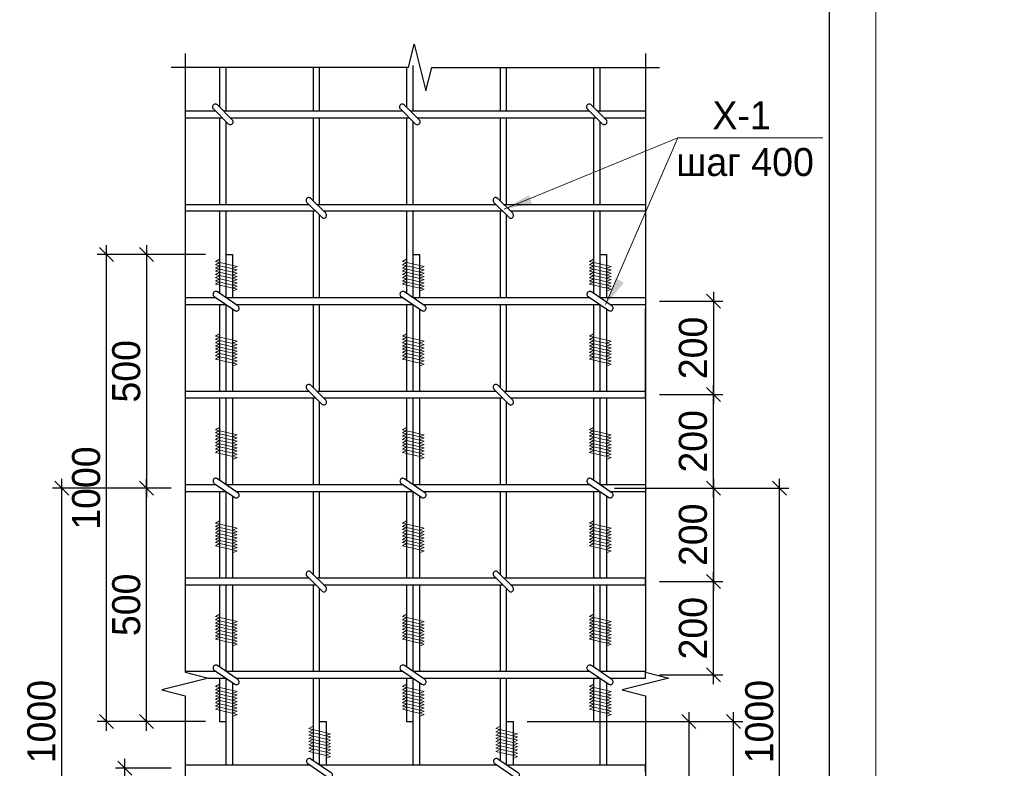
# Model space of a CAD drawing. Header units: millimetres. Extents: x -33345 to 4712671, y -3392 to 121473.
# Tile 54 of 256: x 434129 to 444661, y 67166 to 75180. Entities that reach past the tile are written whole.
import ezdxf

# ---------------------------------------------------------------- set-up
doc = ezdxf.new("R2010")
doc.units = ezdxf.units.MM
for name, color, linetype in [('1', 7, 'Continuous'), ('A _razmer rtt', 164, 'Continuous'), ('СПДС_РАЗМЕРЫ', 7, 'Continuous'), ('СПДС_СИМВОЛЫ', 7, 'Continuous')]:
    doc.layers.add(name, color=color, linetype=linetype)
doc.layers.add('Lina', color=7, linetype='Continuous', lineweight=20)
doc.layers.add('СПДС_w-выноски', color=1, linetype='Continuous', lineweight=0)
doc.styles.get("Standard").update_dxf_attribs({"font": 'arial.ttf'})
doc.styles.add('X-U-RW-01$0$StyleROMANS', font='GOTHIC.TTF')
doc.dimstyles.new('М100', dxfattribs={"dimscale": 100, "dimtxt": 3, "dimasz": 1.5, "dimexe": 1, "dimexo": 1.5, "dimgap": 0.6, "dimtad": 1, "dimdec": 0, "dimtxsty": 'Standard', "dimblk": 'OBLIQUE', "dimcen": 2.5, "dimdle": 1, "dimadec": 0, "dimazin": 0, "dimtfac": 1, "dimtdec": 0, "dimtmove": 0, "dimatfit": 3, "dimldrblk": 'OBLIQUE', "dimfxl": 1.25, "dimarcsym": 0})

# ---------------------------------------------------------------- blocks, each defined once
blk = doc.blocks.new('awe4tD')
at = {"layer": 'Lina', "ltscale": 10}
blk.add_lwpolyline([(-44239015, 22734378), (-44314815, 22734378), (-44314815, 22776378), (-44239015, 22776378)], close=True, dxfattribs=at)
at = {"layer": 'Lina', "lineweight": 30, "ltscale": 10}
blk.add_lwpolyline([(-44239515, 22734878), (-44312815, 22734878), (-44312815, 22775878), (-44239515, 22775878)], close=True, dxfattribs=at)
blk = doc.blocks.new('A$C2BF577D3')
at = {"layer": '1', "lineweight": 30, "ltscale": 10}
for points in [[(-559, 166), (-239, 486)], [(-474, 81), (-154, 401)]]:
    blk.add_lwpolyline(points, dxfattribs=at)
for centre, start, end in [((-197, 443), 314.7801, 135.2199), ((-517, 123), 134.7801, 315.2199)]:
    blk.add_arc(centre, 60, start, end, dxfattribs=at)
blk = doc.blocks.new('_Oblique')
at = {"color": 0, "linetype": 'ByBlock', "lineweight": -2}
blk.add_line((-0.5, -0.5), (0.5, 0.5), dxfattribs=at)
blk = doc.blocks.new('*D3108')
at = {"layer": 'Defpoints', "color": 0, "ltscale": 4, "transparency": 16777216}
for p in [(435059, 72666), (436267, 72666), (436267, 67666)]:
    blk.add_point(p, dxfattribs=at)
at = {"layer": 'СПДС_РАЗМЕРЫ', "color": 0, "lineweight": -2, "ltscale": 4, "transparency": 16777216}
for p, q in [((435059, 67566), (435059, 72766)), ((436117, 72666), (434959, 72666)), ((436117, 67666), (434959, 67666))]:
    blk.add_line(p, q, dxfattribs=at)
at = {"layer": 'СПДС_РАЗМЕРЫ', "color": 0, "lineweight": -2, "ltscale": 4, "transparency": 16777216, "xscale": 150, "yscale": 150, "zscale": 150}
for p, rotation in [((435059, 72666), 90), ((435059, 67666), 270)]:
    blk.add_blockref('_Oblique', p, dxfattribs=dict(at, rotation=rotation))
at = {"layer": 'СПДС_РАЗМЕРЫ', "color": 0, "ltscale": 4, "transparency": 16777216, "insert": (434841, 70166), "char_height": 300, "attachment_point": 5, "rotation": 90, "style": 'X-U-RW-01$0$StyleROMANS'}
blk.add_mtext('1000', dxfattribs=at)
blk = doc.blocks.new('*D3109')
at = {"layer": 'Defpoints', "color": 0, "ltscale": 4, "transparency": 16777216}
for p in [(434581, 70166), (435898, 70166), (435898, 65166)]:
    blk.add_point(p, dxfattribs=at)
at = {"layer": 'СПДС_РАЗМЕРЫ', "color": 0, "lineweight": -2, "ltscale": 4, "transparency": 16777216}
for p, q in [((434581, 65066), (434581, 70266)), ((435748, 70166), (434481, 70166)), ((435748, 65166), (434481, 65166))]:
    blk.add_line(p, q, dxfattribs=at)
at = {"layer": 'СПДС_РАЗМЕРЫ', "color": 0, "lineweight": -2, "ltscale": 4, "transparency": 16777216, "xscale": 150, "yscale": 150, "zscale": 150}
for p, rotation in [((434581, 70166), 90), ((434581, 65166), 270)]:
    blk.add_blockref('_Oblique', p, dxfattribs=dict(at, rotation=rotation))
at = {"layer": 'СПДС_РАЗМЕРЫ', "color": 0, "ltscale": 4, "transparency": 16777216, "insert": (434363, 67666), "char_height": 300, "attachment_point": 5, "rotation": 90, "style": 'X-U-RW-01$0$StyleROMANS'}
blk.add_mtext('1000', dxfattribs=at)
blk = doc.blocks.new('*D1808')
at = {"layer": 'Defpoints', "color": 0, "ltscale": 4, "transparency": 16777216}
for p in [(440822, 69166), (441549, 69166), (440822, 68166)]:
    blk.add_point(p, dxfattribs=at)
at = {"layer": 'СПДС_РАЗМЕРЫ', "color": 0, "lineweight": -2, "ltscale": 4, "transparency": 16777216}
for p, q in [((441549, 68066), (441549, 69266)), ((440972, 69166), (441649, 69166)), ((440972, 68166), (441649, 68166))]:
    blk.add_line(p, q, dxfattribs=at)
at = {"layer": 'СПДС_РАЗМЕРЫ', "color": 0, "lineweight": -2, "ltscale": 4, "transparency": 16777216, "xscale": 150, "yscale": 150, "zscale": 150}
for p, rotation in [((441549, 69166), 90), ((441549, 68166), 270)]:
    blk.add_blockref('_Oblique', p, dxfattribs=dict(at, rotation=rotation))
at = {"layer": 'СПДС_РАЗМЕРЫ', "color": 0, "ltscale": 4, "transparency": 16777216, "insert": (441332, 68666), "char_height": 300, "attachment_point": 5, "rotation": 90, "style": 'X-U-RW-01$0$StyleROMANS'}
blk.add_mtext('200', dxfattribs=at)
blk = doc.blocks.new('*D3112')
at = {"layer": 'Defpoints', "color": 0, "ltscale": 4, "transparency": 16777216}
for p in [(440822, 70166), (440822, 69166), (441549, 69166)]:
    blk.add_point(p, dxfattribs=at)
at = {"layer": 'СПДС_РАЗМЕРЫ', "color": 0, "lineweight": -2, "ltscale": 4, "transparency": 16777216}
for p, q in [((441549, 70266), (441549, 69066)), ((440972, 70166), (441649, 70166)), ((440972, 69166), (441649, 69166))]:
    blk.add_line(p, q, dxfattribs=at)
at = {"layer": 'СПДС_РАЗМЕРЫ', "color": 0, "lineweight": -2, "ltscale": 4, "transparency": 16777216, "xscale": 150, "yscale": 150, "zscale": 150}
for p, rotation in [((441549, 70166), 90), ((441549, 69166), 270)]:
    blk.add_blockref('_Oblique', p, dxfattribs=dict(at, rotation=rotation))
at = {"layer": 'СПДС_РАЗМЕРЫ', "color": 0, "ltscale": 4, "transparency": 16777216, "insert": (441332, 69666), "char_height": 300, "attachment_point": 5, "rotation": 90, "style": 'X-U-RW-01$0$StyleROMANS'}
blk.add_mtext('200', dxfattribs=at)
blk = doc.blocks.new('A$C33CA7231')
at = {"layer": '1', "lineweight": 30, "ltscale": 10}
for points in [[(64, 777), (-236, 337)], [(-137, 269), (163, 709)]]:
    blk.add_lwpolyline(points, dxfattribs=at)
for centre, start, end in [((114, 743), 325.7131, 145.7331), ((-186, 303), 145.5984, 325.8278)]:
    blk.add_arc(centre, 60, start, end, dxfattribs=at)
blk = doc.blocks.new('*D1809')
at = {"layer": 'Defpoints', "color": 0, "ltscale": 4, "transparency": 16777216}
for p in [(435487, 70166), (435898, 70166), (436267, 67666)]:
    blk.add_point(p, dxfattribs=at)
at = {"layer": 'СПДС_РАЗМЕРЫ', "color": 0, "lineweight": -2, "ltscale": 4, "transparency": 16777216}
for p, q in [((435487, 67566), (435487, 70266)), ((435748, 70166), (435387, 70166)), ((436117, 67666), (435387, 67666))]:
    blk.add_line(p, q, dxfattribs=at)
at = {"layer": 'СПДС_РАЗМЕРЫ', "color": 0, "lineweight": -2, "ltscale": 4, "transparency": 16777216, "xscale": 150, "yscale": 150, "zscale": 150}
for p, rotation in [((435487, 70166), 90), ((435487, 67666), 270)]:
    blk.add_blockref('_Oblique', p, dxfattribs=dict(at, rotation=rotation))
at = {"layer": 'СПДС_РАЗМЕРЫ', "color": 0, "ltscale": 4, "transparency": 16777216, "insert": (435270, 68916), "char_height": 300, "attachment_point": 5, "rotation": 90, "style": 'X-U-RW-01$0$StyleROMANS'}
blk.add_mtext('500', dxfattribs=at)
blk = doc.blocks.new('*D1810')
at = {"layer": 'Defpoints', "color": 0, "ltscale": 4, "transparency": 16777216}
for p in [(436267, 72666), (435487, 70166), (435898, 70166)]:
    blk.add_point(p, dxfattribs=at)
at = {"layer": 'СПДС_РАЗМЕРЫ', "color": 0, "lineweight": -2, "ltscale": 4, "transparency": 16777216}
for p, q in [((435487, 72766), (435487, 70066)), ((436117, 72666), (435387, 72666)), ((435748, 70166), (435387, 70166))]:
    blk.add_line(p, q, dxfattribs=at)
at = {"layer": 'СПДС_РАЗМЕРЫ', "color": 0, "lineweight": -2, "ltscale": 4, "transparency": 16777216, "xscale": 150, "yscale": 150, "zscale": 150}
for p, rotation in [((435487, 72666), 90), ((435487, 70166), 270)]:
    blk.add_blockref('_Oblique', p, dxfattribs=dict(at, rotation=rotation))
at = {"layer": 'СПДС_РАЗМЕРЫ', "color": 0, "ltscale": 4, "transparency": 16777216, "insert": (435270, 71416), "char_height": 300, "attachment_point": 5, "rotation": 90, "style": 'X-U-RW-01$0$StyleROMANS'}
blk.add_mtext('500', dxfattribs=at)
blk = doc.blocks.new('*D3116')
at = {"layer": 'Defpoints', "color": 0, "ltscale": 4, "transparency": 16777216}
for p in [(435252, 67166), (435898, 67166), (435898, 66166)]:
    blk.add_point(p, dxfattribs=at)
at = {"layer": 'СПДС_РАЗМЕРЫ', "color": 0, "lineweight": -2, "ltscale": 4, "transparency": 16777216}
for p, q in [((435252, 66066), (435252, 67266)), ((435748, 67166), (435152, 67166)), ((435748, 66166), (435152, 66166))]:
    blk.add_line(p, q, dxfattribs=at)
at = {"layer": 'СПДС_РАЗМЕРЫ', "color": 0, "lineweight": -2, "ltscale": 4, "transparency": 16777216, "xscale": 150, "yscale": 150, "zscale": 150}
for p, rotation in [((435252, 67166), 90), ((435252, 66166), 270)]:
    blk.add_blockref('_Oblique', p, dxfattribs=dict(at, rotation=rotation))
at = {"layer": 'СПДС_РАЗМЕРЫ', "color": 0, "ltscale": 4, "transparency": 16777216, "insert": (435035, 66666), "char_height": 300, "attachment_point": 5, "rotation": 90, "style": 'X-U-RW-01$0$StyleROMANS'}
blk.add_mtext('200', dxfattribs=at)
blk = doc.blocks.new('*D1811')
at = {"layer": 'Defpoints', "color": 0, "ltscale": 4, "transparency": 16777216}
for p in [(439407, 67666), (440822, 65166), (441286, 65166)]:
    blk.add_point(p, dxfattribs=at)
at = {"layer": 'СПДС_РАЗМЕРЫ', "color": 0, "lineweight": -2, "ltscale": 4, "transparency": 16777216}
for p, q in [((441286, 67766), (441286, 65066)), ((439557, 67666), (441386, 67666)), ((440972, 65166), (441386, 65166))]:
    blk.add_line(p, q, dxfattribs=at)
at = {"layer": 'СПДС_РАЗМЕРЫ', "color": 0, "lineweight": -2, "ltscale": 4, "transparency": 16777216, "xscale": 150, "yscale": 150, "zscale": 150}
for p, rotation in [((441286, 67666), 90), ((441286, 65166), 270)]:
    blk.add_blockref('_Oblique', p, dxfattribs=dict(at, rotation=rotation))
at = {"layer": 'СПДС_РАЗМЕРЫ', "color": 0, "ltscale": 4, "transparency": 16777216, "insert": (441068, 66416), "char_height": 300, "attachment_point": 5, "rotation": 90, "style": 'X-U-RW-01$0$StyleROMANS'}
blk.add_mtext('500', dxfattribs=at)
blk = doc.blocks.new('*D1813')
at = {"layer": 'Defpoints', "color": 0, "ltscale": 4, "transparency": 16777216}
for p in [(439407, 67666), (441763, 67666), (439337, 62666)]:
    blk.add_point(p, dxfattribs=at)
at = {"layer": 'СПДС_РАЗМЕРЫ', "color": 0, "lineweight": -2, "ltscale": 4, "transparency": 16777216}
for p, q in [((441763, 62566), (441763, 67766)), ((439557, 67666), (441863, 67666)), ((439487, 62666), (441863, 62666))]:
    blk.add_line(p, q, dxfattribs=at)
at = {"layer": 'СПДС_РАЗМЕРЫ', "color": 0, "lineweight": -2, "ltscale": 4, "transparency": 16777216, "xscale": 150, "yscale": 150, "zscale": 150}
for p, rotation in [((441763, 67666), 90), ((441763, 62666), 270)]:
    blk.add_blockref('_Oblique', p, dxfattribs=dict(at, rotation=rotation))
at = {"layer": 'СПДС_РАЗМЕРЫ', "color": 0, "ltscale": 4, "transparency": 16777216, "insert": (441545, 65166), "char_height": 300, "attachment_point": 5, "rotation": 90, "style": 'X-U-RW-01$0$StyleROMANS'}
blk.add_mtext('1000', dxfattribs=at)
blk = doc.blocks.new('*D1814')
at = {"layer": 'Defpoints', "color": 0, "ltscale": 4, "transparency": 16777216}
for p in [(440342, 70166), (442258, 70166), (440822, 65166)]:
    blk.add_point(p, dxfattribs=at)
at = {"layer": 'СПДС_РАЗМЕРЫ', "color": 0, "lineweight": -2, "ltscale": 4, "transparency": 16777216}
for p, q in [((442258, 65066), (442258, 70266)), ((440492, 70166), (442358, 70166)), ((440972, 65166), (442358, 65166))]:
    blk.add_line(p, q, dxfattribs=at)
at = {"layer": 'СПДС_РАЗМЕРЫ', "color": 0, "lineweight": -2, "ltscale": 4, "transparency": 16777216, "xscale": 150, "yscale": 150, "zscale": 150}
for p, rotation in [((442258, 70166), 90), ((442258, 65166), 270)]:
    blk.add_blockref('_Oblique', p, dxfattribs=dict(at, rotation=rotation))
at = {"layer": 'СПДС_РАЗМЕРЫ', "color": 0, "ltscale": 4, "transparency": 16777216, "insert": (442041, 67666), "char_height": 300, "attachment_point": 5, "rotation": 90, "style": 'X-U-RW-01$0$StyleROMANS'}
blk.add_mtext('1000', dxfattribs=at)
blk = doc.blocks.new('*D3117')
at = {"layer": 'Defpoints', "color": 0, "ltscale": 4, "transparency": 16777216}
for p in [(440822, 71166), (441549, 71166), (440822, 70166)]:
    blk.add_point(p, dxfattribs=at)
at = {"layer": 'СПДС_РАЗМЕРЫ', "color": 0, "lineweight": -2, "ltscale": 4, "transparency": 16777216}
for p, q in [((441549, 70066), (441549, 71266)), ((440972, 71166), (441649, 71166)), ((440972, 70166), (441649, 70166))]:
    blk.add_line(p, q, dxfattribs=at)
at = {"layer": 'СПДС_РАЗМЕРЫ', "color": 0, "lineweight": -2, "ltscale": 4, "transparency": 16777216, "xscale": 150, "yscale": 150, "zscale": 150}
for p, rotation in [((441549, 71166), 90), ((441549, 70166), 270)]:
    blk.add_blockref('_Oblique', p, dxfattribs=dict(at, rotation=rotation))
at = {"layer": 'СПДС_РАЗМЕРЫ', "color": 0, "ltscale": 4, "transparency": 16777216, "insert": (441332, 70666), "char_height": 300, "attachment_point": 5, "rotation": 90, "style": 'X-U-RW-01$0$StyleROMANS'}
blk.add_mtext('200', dxfattribs=at)
blk = doc.blocks.new('*D3119')
at = {"layer": 'Defpoints', "color": 0, "ltscale": 4, "transparency": 16777216}
for p in [(440822, 72166), (440822, 71166), (441549, 71166)]:
    blk.add_point(p, dxfattribs=at)
at = {"layer": 'СПДС_РАЗМЕРЫ', "color": 0, "lineweight": -2, "ltscale": 4, "transparency": 16777216}
for p, q in [((441549, 72266), (441549, 71066)), ((440972, 72166), (441649, 72166)), ((440972, 71166), (441649, 71166))]:
    blk.add_line(p, q, dxfattribs=at)
at = {"layer": 'СПДС_РАЗМЕРЫ', "color": 0, "lineweight": -2, "ltscale": 4, "transparency": 16777216, "xscale": 150, "yscale": 150, "zscale": 150}
for p, rotation in [((441549, 72166), 90), ((441549, 71166), 270)]:
    blk.add_blockref('_Oblique', p, dxfattribs=dict(at, rotation=rotation))
at = {"layer": 'СПДС_РАЗМЕРЫ', "color": 0, "ltscale": 4, "transparency": 16777216, "insert": (441332, 71666), "char_height": 300, "attachment_point": 5, "rotation": 90, "style": 'X-U-RW-01$0$StyleROMANS'}
blk.add_mtext('200', dxfattribs=at)

msp = doc.modelspace()

# ---------------------------------------------------------------- linework, layer by layer
at = {"color": 0, "ltscale": 4}
for p, q in [((440822.483, 71130.945), (440822.483, 72085.329)), ((440822.483, 69130.945), (440822.483, 69200.945)), ((440822.483, 68130.945), (440822.483, 68200.945)), ((440822.483, 67130.945), (440822.483, 67200.945))]:
    msp.add_line(p, q, dxfattribs=at)
at = {"layer": '1', "color": 0, "lineweight": 30, "ltscale": 10}
for p, q in [((436336.911, 72202.255), (436336.911, 73130.945)), ((438336.911, 72202.255), (438336.911, 73130.945)), ((440336.911, 72202.255), (440336.911, 73130.945)), ((437336.911, 67202.255), (437336.911, 68130.945)), ((439336.911, 67202.255), (439336.911, 68130.945))]:
    msp.add_line(p, q, dxfattribs=at)
for points in [[(438336.911, 74200.945), (438336.911, 74688.728)], [(436266.911, 74668.502), (436266.911, 74243.371)], [(436336.911, 74200.945), (436336.911, 74668.502)], [(437266.911, 74668.502), (437266.911, 74200.945)], [(437336.911, 74200.945), (437336.911, 74668.502)], [(438266.911, 74668.502), (438266.911, 74243.371)], [(439266.911, 74668.502), (439266.911, 74200.945)], [(439336.911, 74200.945), (439336.911, 74668.502)], [(440266.911, 74668.502), (440266.911, 74243.371)], [(440336.911, 74200.945), (440336.911, 74668.502)], [(436224.485, 74200.945), (435897.844, 74200.945)], [(438224.485, 74200.945), (436309.337, 74200.945)], [(440224.485, 74200.945), (438309.337, 74200.945)], [(440822.483, 74200.945), (440309.337, 74200.945)], [(435897.844, 74130.945), (436294.485, 74130.945)], [(436266.911, 74130.945), (436266.911, 73200.945)], [(436336.911, 73200.945), (436336.911, 74088.519)], [(436379.337, 74130.945), (438294.485, 74130.945)], [(437266.911, 74130.945), (437266.911, 73243.371)], [(437336.911, 73200.945), (437336.911, 74130.945)], [(438266.911, 74130.945), (438266.911, 73200.945)], [(438336.911, 73200.945), (438336.911, 74088.519)], [(438379.337, 74130.945), (440294.485, 74130.945)], [(439266.911, 74130.945), (439266.911, 73243.371)], [(439336.911, 73200.945), (439336.911, 74130.945)], [(440266.911, 74130.945), (440266.911, 73200.945)], [(440336.911, 73200.945), (440336.911, 74088.519)], [(440379.337, 74130.945), (440822.483, 74130.945)], [(435897.844, 73200.945), (437224.485, 73200.945)], [(437309.337, 73200.945), (439224.485, 73200.945)], [(439309.337, 73200.945), (440822.483, 73200.945)], [(437294.485, 73130.945), (435897.844, 73130.945)], [(436266.911, 73130.945), (436266.911, 72249.982)], [(437266.911, 73130.945), (437266.911, 72200.945)], [(439294.485, 73130.945), (437379.337, 73130.945)], [(438266.911, 73130.945), (438266.911, 72249.982)], [(439266.911, 73130.945), (439266.911, 72200.945)], [(440822.483, 73130.945), (439379.337, 73130.945)], [(440266.911, 73130.945), (440266.911, 72249.982)], [(437336.911, 72200.945), (437336.911, 73088.519)], [(439336.911, 72200.945), (439336.911, 73088.519)], [(436336.911, 72665.945), (436406.911, 72665.945), (436406.911, 72200.945)], [(438336.911, 72665.945), (438406.911, 72665.945), (438406.911, 72200.945)], [(440336.911, 72665.945), (440406.911, 72665.945), (440406.911, 72200.945)], [(436232.323, 72200.945), (435897.844, 72200.945)], [(438232.323, 72200.945), (436338.831, 72200.945)], [(440232.323, 72200.945), (438338.831, 72200.945)], [(440822.483, 72200.945), (440338.831, 72200.945)], [(435897.844, 72130.945), (436334.99, 72130.945)], [(436266.911, 72130.945), (436266.911, 71200.945)], [(436336.911, 71200.945), (436336.911, 72129.636)], [(436406.911, 72081.908), (436406.911, 71200.945)], [(436441.498, 72130.945), (438334.99, 72130.945)], [(437266.911, 72130.945), (437266.911, 71243.371)], [(437336.911, 71200.945), (437336.911, 72130.945)], [(438266.911, 72130.945), (438266.911, 71200.945)], [(438336.911, 71200.945), (438336.911, 72129.636)], [(438406.911, 72081.908), (438406.911, 71200.945)], [(438441.498, 72130.945), (440334.99, 72130.945)], [(439266.911, 72130.945), (439266.911, 71243.371)], [(439336.911, 71200.945), (439336.911, 72130.945)], [(440266.911, 72130.945), (440266.911, 71200.945)], [(440336.911, 71200.945), (440336.911, 72129.636)], [(440406.911, 72081.908), (440406.911, 71200.945)], [(440441.498, 72130.945), (440822.483, 72130.945)], [(437224.485, 71200.945), (435897.844, 71200.945)], [(439224.485, 71200.945), (437309.337, 71200.945)], [(440822.483, 71200.945), (439309.337, 71200.945)], [(435897.844, 71130.945), (437294.485, 71130.945)], [(436266.911, 71130.945), (436266.911, 70249.982)], [(436336.911, 70202.255), (436336.911, 71130.945)], [(436406.911, 71130.945), (436406.911, 70200.945)], [(437266.911, 71130.945), (437266.911, 70200.945)], [(437379.337, 71130.945), (439294.485, 71130.945)], [(438266.911, 71130.945), (438266.911, 70249.982)], [(438336.911, 70202.255), (438336.911, 71130.945)], [(438406.911, 71130.945), (438406.911, 70200.945)], [(439266.911, 71130.945), (439266.911, 70200.945)], [(439379.337, 71130.945), (440822.483, 71130.945)], [(440266.911, 71130.945), (440266.911, 70249.982)], [(440336.911, 70202.255), (440336.911, 71130.945)], [(440406.911, 71130.945), (440406.911, 70200.945)], [(437336.911, 70200.945), (437336.911, 71088.519)], [(439336.911, 70200.945), (439336.911, 71088.519)], [(436232.323, 70200.945), (435897.844, 70200.945)], [(438232.323, 70200.945), (436338.831, 70200.945)], [(440232.323, 70200.945), (438338.831, 70200.945)], [(440822.483, 70200.945), (440338.831, 70200.945)], [(435897.844, 70130.945), (436334.99, 70130.945)], [(436266.911, 70130.945), (436266.911, 69200.945)], [(436336.911, 69200.945), (436336.911, 70129.636)], [(436406.911, 70081.908), (436406.911, 69200.945)], [(436441.498, 70130.945), (438334.99, 70130.945)], [(437266.911, 70130.945), (437266.911, 69243.371)], [(437336.911, 69200.945), (437336.911, 70130.945)], [(438266.911, 70130.945), (438266.911, 69200.945)], [(438336.911, 69200.945), (438336.911, 70129.636)], [(438406.911, 70081.908), (438406.911, 69200.945)], [(438441.498, 70130.945), (440334.99, 70130.945)], [(439266.911, 70130.945), (439266.911, 69243.371)], [(439336.911, 69200.945), (439336.911, 70130.945)], [(440266.911, 70130.945), (440266.911, 69200.945)], [(440336.911, 69200.945), (440336.911, 70129.636)], [(440406.911, 70081.908), (440406.911, 69200.945)], [(440441.498, 70130.945), (440822.483, 70130.945)], [(437224.485, 69200.945), (435897.844, 69200.945)], [(439224.485, 69200.945), (437309.337, 69200.945)], [(440822.483, 69200.945), (439309.337, 69200.945)], [(435897.844, 69130.945), (437294.485, 69130.945)], [(436266.911, 69130.945), (436266.911, 68249.982)], [(436336.911, 68202.255), (436336.911, 69130.945)], [(436406.911, 69130.945), (436406.911, 68200.945)], [(437266.911, 69130.945), (437266.911, 68200.945)], [(437379.337, 69130.945), (439294.485, 69130.945)], [(438266.911, 69130.945), (438266.911, 68249.982)], [(438336.911, 68202.255), (438336.911, 69130.945)], [(438406.911, 69130.945), (438406.911, 68200.945)], [(439266.911, 69130.945), (439266.911, 68200.945)], [(439379.337, 69130.945), (440822.483, 69130.945)], [(440266.911, 69130.945), (440266.911, 68249.982)], [(440336.911, 68202.255), (440336.911, 69130.945)], [(440406.911, 69130.945), (440406.911, 68200.945)], [(437336.911, 68200.945), (437336.911, 69088.519)], [(439336.911, 68200.945), (439336.911, 69088.519)], [(436232.323, 68200.945), (435897.844, 68200.945)], [(438232.323, 68200.945), (436338.831, 68200.945)], [(440232.323, 68200.945), (438338.831, 68200.945)], [(440822.483, 68200.945), (440338.831, 68200.945)], [(436146.813, 68130.945), (436334.99, 68130.945)], [(436266.911, 68130.945), (436266.911, 67665.945), (436336.911, 67665.945)], [(436336.911, 67200.945), (436336.911, 68129.636)], [(436406.911, 68081.908), (436406.911, 67200.945)], [(436441.498, 68130.945), (438334.99, 68130.945)], [(437266.911, 68130.945), (437266.911, 67249.982)], [(438266.911, 68130.945), (438266.911, 67665.945), (438336.911, 67665.945)], [(438336.911, 67200.945), (438336.911, 68129.636)], [(438406.911, 68081.908), (438406.911, 67200.945)], [(438441.498, 68130.945), (440334.99, 68130.945)], [(439266.911, 68130.945), (439266.911, 67249.982)], [(440266.911, 68130.945), (440266.911, 67665.945), (440336.911, 67665.945)], [(440336.911, 67200.945), (440336.911, 68129.636)], [(440406.911, 68081.908), (440406.911, 67200.945)], [(440441.498, 68130.945), (440822.483, 68130.945)], [(437336.911, 67665.945), (437406.911, 67665.945), (437406.911, 67200.945)], [(439336.911, 67665.945), (439406.911, 67665.945), (439406.911, 67200.945)], [(437232.323, 67200.945), (435897.844, 67200.945)], [(439232.323, 67200.945), (437338.831, 67200.945)], [(440822.483, 67200.945), (439338.831, 67200.945)]]:
    msp.add_lwpolyline(points, dxfattribs=at)
at = {"layer": '1', "color": 0, "lineweight": 15, "ltscale": 10}
for points in [[(436266.911, 72615.596), (436223.5, 72590.999), (436454.551, 72536.887), (436406.911, 72515.57)], [(436266.911, 72580.833), (436223.5, 72556.236), (436454.551, 72502.123), (436406.911, 72480.806)], [(438266.911, 72615.596), (438223.5, 72590.999), (438454.551, 72536.887), (438406.911, 72515.57)], [(438266.911, 72580.833), (438223.5, 72556.236), (438454.551, 72502.123), (438406.911, 72480.806)], [(440266.911, 72615.596), (440223.5, 72590.999), (440454.551, 72536.887), (440406.911, 72515.57)], [(440266.911, 72580.833), (440223.5, 72556.236), (440454.551, 72502.123), (440406.911, 72480.806)], [(436266.911, 72546.069), (436223.5, 72521.473), (436454.551, 72467.36), (436406.911, 72446.043)], [(436266.911, 72511.306), (436223.5, 72486.709), (436454.551, 72432.597), (436406.911, 72411.279)], [(436266.911, 72476.542), (436223.5, 72451.946), (436454.551, 72397.833), (436406.911, 72376.516)], [(438266.911, 72546.069), (438223.5, 72521.473), (438454.551, 72467.36), (438406.911, 72446.043)], [(438266.911, 72511.306), (438223.5, 72486.709), (438454.551, 72432.597), (438406.911, 72411.279)], [(438266.911, 72476.542), (438223.5, 72451.946), (438454.551, 72397.833), (438406.911, 72376.516)], [(440266.911, 72546.069), (440223.5, 72521.473), (440454.551, 72467.36), (440406.911, 72446.043)], [(440266.911, 72511.306), (440223.5, 72486.709), (440454.551, 72432.597), (440406.911, 72411.279)], [(440266.911, 72476.542), (440223.5, 72451.946), (440454.551, 72397.833), (440406.911, 72376.516)], [(436266.911, 72441.779), (436223.5, 72417.182), (436454.551, 72363.07), (436406.911, 72341.753)], [(436266.911, 72407.016), (436223.5, 72382.419), (436454.551, 72328.306), (436406.911, 72306.989)], [(436266.911, 72372.252), (436223.5, 72347.656), (436454.551, 72293.543), (436406.911, 72272.226)], [(438266.911, 72441.779), (438223.5, 72417.182), (438454.551, 72363.07), (438406.911, 72341.753)], [(438266.911, 72407.016), (438223.5, 72382.419), (438454.551, 72328.306), (438406.911, 72306.989)], [(438266.911, 72372.252), (438223.5, 72347.656), (438454.551, 72293.543), (438406.911, 72272.226)], [(440266.911, 72441.779), (440223.5, 72417.182), (440454.551, 72363.07), (440406.911, 72341.753)], [(440266.911, 72407.016), (440223.5, 72382.419), (440454.551, 72328.306), (440406.911, 72306.989)], [(440266.911, 72372.252), (440223.5, 72347.656), (440454.551, 72293.543), (440406.911, 72272.226)], [(436266.911, 71815.596), (436223.5, 71790.999), (436454.551, 71736.887), (436406.911, 71715.57)], [(436266.911, 71780.833), (436223.5, 71756.236), (436454.551, 71702.123), (436406.911, 71680.806)], [(436266.911, 71746.069), (436223.5, 71721.473), (436454.551, 71667.36), (436406.911, 71646.043)], [(438266.911, 71815.596), (438223.5, 71790.999), (438454.551, 71736.887), (438406.911, 71715.57)], [(438266.911, 71780.833), (438223.5, 71756.236), (438454.551, 71702.123), (438406.911, 71680.806)], [(438266.911, 71746.069), (438223.5, 71721.473), (438454.551, 71667.36), (438406.911, 71646.043)], [(440266.911, 71815.596), (440223.5, 71790.999), (440454.551, 71736.887), (440406.911, 71715.57)], [(440266.911, 71780.833), (440223.5, 71756.236), (440454.551, 71702.123), (440406.911, 71680.806)], [(440266.911, 71746.069), (440223.5, 71721.473), (440454.551, 71667.36), (440406.911, 71646.043)], [(436266.911, 71711.306), (436223.5, 71686.709), (436454.551, 71632.597), (436406.911, 71611.279)], [(436266.911, 71676.542), (436223.5, 71651.946), (436454.551, 71597.833), (436406.911, 71576.516)], [(436266.911, 71641.779), (436223.5, 71617.182), (436454.551, 71563.07), (436406.911, 71541.753)], [(438266.911, 71711.306), (438223.5, 71686.709), (438454.551, 71632.597), (438406.911, 71611.279)], [(438266.911, 71676.542), (438223.5, 71651.946), (438454.551, 71597.833), (438406.911, 71576.516)], [(438266.911, 71641.779), (438223.5, 71617.182), (438454.551, 71563.07), (438406.911, 71541.753)], [(440266.911, 71711.306), (440223.5, 71686.709), (440454.551, 71632.597), (440406.911, 71611.279)], [(440266.911, 71676.542), (440223.5, 71651.946), (440454.551, 71597.833), (440406.911, 71576.516)], [(440266.911, 71641.779), (440223.5, 71617.182), (440454.551, 71563.07), (440406.911, 71541.753)], [(436266.911, 71607.016), (436223.5, 71582.419), (436454.551, 71528.306), (436406.911, 71506.989)], [(436266.911, 71572.252), (436223.5, 71547.656), (436454.551, 71493.543), (436406.911, 71472.226)], [(438266.911, 71607.016), (438223.5, 71582.419), (438454.551, 71528.306), (438406.911, 71506.989)], [(438266.911, 71572.252), (438223.5, 71547.656), (438454.551, 71493.543), (438406.911, 71472.226)], [(440266.911, 71607.016), (440223.5, 71582.419), (440454.551, 71528.306), (440406.911, 71506.989)], [(440266.911, 71572.252), (440223.5, 71547.656), (440454.551, 71493.543), (440406.911, 71472.226)], [(436266.911, 70815.596), (436223.5, 70790.999), (436454.551, 70736.887), (436406.911, 70715.57)], [(436266.911, 70780.833), (436223.5, 70756.236), (436454.551, 70702.123), (436406.911, 70680.806)], [(438266.911, 70815.596), (438223.5, 70790.999), (438454.551, 70736.887), (438406.911, 70715.57)], [(438266.911, 70780.833), (438223.5, 70756.236), (438454.551, 70702.123), (438406.911, 70680.806)], [(440266.911, 70815.596), (440223.5, 70790.999), (440454.551, 70736.887), (440406.911, 70715.57)], [(440266.911, 70780.833), (440223.5, 70756.236), (440454.551, 70702.123), (440406.911, 70680.806)], [(436266.911, 70746.069), (436223.5, 70721.473), (436454.551, 70667.36), (436406.911, 70646.043)], [(436266.911, 70711.306), (436223.5, 70686.709), (436454.551, 70632.597), (436406.911, 70611.279)], [(436266.911, 70676.542), (436223.5, 70651.946), (436454.551, 70597.833), (436406.911, 70576.516)], [(438266.911, 70746.069), (438223.5, 70721.473), (438454.551, 70667.36), (438406.911, 70646.043)], [(438266.911, 70711.306), (438223.5, 70686.709), (438454.551, 70632.597), (438406.911, 70611.279)], [(438266.911, 70676.542), (438223.5, 70651.946), (438454.551, 70597.833), (438406.911, 70576.516)], [(440266.911, 70746.069), (440223.5, 70721.473), (440454.551, 70667.36), (440406.911, 70646.043)], [(440266.911, 70711.306), (440223.5, 70686.709), (440454.551, 70632.597), (440406.911, 70611.279)], [(440266.911, 70676.542), (440223.5, 70651.946), (440454.551, 70597.833), (440406.911, 70576.516)], [(436266.911, 70641.779), (436223.5, 70617.182), (436454.551, 70563.07), (436406.911, 70541.753)], [(436266.911, 70607.016), (436223.5, 70582.419), (436454.551, 70528.306), (436406.911, 70506.989)], [(436266.911, 70572.252), (436223.5, 70547.656), (436454.551, 70493.543), (436406.911, 70472.226)], [(438266.911, 70641.779), (438223.5, 70617.182), (438454.551, 70563.07), (438406.911, 70541.753)], [(438266.911, 70607.016), (438223.5, 70582.419), (438454.551, 70528.306), (438406.911, 70506.989)], [(438266.911, 70572.252), (438223.5, 70547.656), (438454.551, 70493.543), (438406.911, 70472.226)], [(440266.911, 70641.779), (440223.5, 70617.182), (440454.551, 70563.07), (440406.911, 70541.753)], [(440266.911, 70607.016), (440223.5, 70582.419), (440454.551, 70528.306), (440406.911, 70506.989)], [(440266.911, 70572.252), (440223.5, 70547.656), (440454.551, 70493.543), (440406.911, 70472.226)], [(436266.911, 69815.596), (436223.5, 69790.999), (436454.551, 69736.887), (436406.911, 69715.57)], [(436266.911, 69780.833), (436223.5, 69756.236), (436454.551, 69702.123), (436406.911, 69680.806)], [(436266.911, 69746.069), (436223.5, 69721.473), (436454.551, 69667.36), (436406.911, 69646.043)], [(438266.911, 69815.596), (438223.5, 69790.999), (438454.551, 69736.887), (438406.911, 69715.57)], [(438266.911, 69780.833), (438223.5, 69756.236), (438454.551, 69702.123), (438406.911, 69680.806)], [(438266.911, 69746.069), (438223.5, 69721.473), (438454.551, 69667.36), (438406.911, 69646.043)], [(440266.911, 69815.596), (440223.5, 69790.999), (440454.551, 69736.887), (440406.911, 69715.57)], [(440266.911, 69780.833), (440223.5, 69756.236), (440454.551, 69702.123), (440406.911, 69680.806)], [(440266.911, 69746.069), (440223.5, 69721.473), (440454.551, 69667.36), (440406.911, 69646.043)], [(436266.911, 69711.306), (436223.5, 69686.709), (436454.551, 69632.597), (436406.911, 69611.279)], [(436266.911, 69676.542), (436223.5, 69651.946), (436454.551, 69597.833), (436406.911, 69576.516)], [(436266.911, 69641.779), (436223.5, 69617.182), (436454.551, 69563.07), (436406.911, 69541.753)], [(438266.911, 69711.306), (438223.5, 69686.709), (438454.551, 69632.597), (438406.911, 69611.279)], [(438266.911, 69676.542), (438223.5, 69651.946), (438454.551, 69597.833), (438406.911, 69576.516)], [(438266.911, 69641.779), (438223.5, 69617.182), (438454.551, 69563.07), (438406.911, 69541.753)], [(440266.911, 69711.306), (440223.5, 69686.709), (440454.551, 69632.597), (440406.911, 69611.279)], [(440266.911, 69676.542), (440223.5, 69651.946), (440454.551, 69597.833), (440406.911, 69576.516)], [(440266.911, 69641.779), (440223.5, 69617.182), (440454.551, 69563.07), (440406.911, 69541.753)], [(436266.911, 69607.016), (436223.5, 69582.419), (436454.551, 69528.306), (436406.911, 69506.989)], [(436266.911, 69572.252), (436223.5, 69547.656), (436454.551, 69493.543), (436406.911, 69472.226)], [(438266.911, 69607.016), (438223.5, 69582.419), (438454.551, 69528.306), (438406.911, 69506.989)], [(438266.911, 69572.252), (438223.5, 69547.656), (438454.551, 69493.543), (438406.911, 69472.226)], [(440266.911, 69607.016), (440223.5, 69582.419), (440454.551, 69528.306), (440406.911, 69506.989)], [(440266.911, 69572.252), (440223.5, 69547.656), (440454.551, 69493.543), (440406.911, 69472.226)], [(436266.911, 68815.596), (436223.5, 68790.999), (436454.551, 68736.887), (436406.911, 68715.57)], [(436266.911, 68780.833), (436223.5, 68756.236), (436454.551, 68702.123), (436406.911, 68680.806)], [(438266.911, 68815.596), (438223.5, 68790.999), (438454.551, 68736.887), (438406.911, 68715.57)], [(438266.911, 68780.833), (438223.5, 68756.236), (438454.551, 68702.123), (438406.911, 68680.806)], [(440266.911, 68815.596), (440223.5, 68790.999), (440454.551, 68736.887), (440406.911, 68715.57)], [(440266.911, 68780.833), (440223.5, 68756.236), (440454.551, 68702.123), (440406.911, 68680.806)], [(436266.911, 68746.069), (436223.5, 68721.473), (436454.551, 68667.36), (436406.911, 68646.043)], [(436266.911, 68711.306), (436223.5, 68686.709), (436454.551, 68632.597), (436406.911, 68611.279)], [(436266.911, 68676.542), (436223.5, 68651.946), (436454.551, 68597.833), (436406.911, 68576.516)], [(438266.911, 68746.069), (438223.5, 68721.473), (438454.551, 68667.36), (438406.911, 68646.043)], [(438266.911, 68711.306), (438223.5, 68686.709), (438454.551, 68632.597), (438406.911, 68611.279)], [(438266.911, 68676.542), (438223.5, 68651.946), (438454.551, 68597.833), (438406.911, 68576.516)], [(440266.911, 68746.069), (440223.5, 68721.473), (440454.551, 68667.36), (440406.911, 68646.043)], [(440266.911, 68711.306), (440223.5, 68686.709), (440454.551, 68632.597), (440406.911, 68611.279)], [(440266.911, 68676.542), (440223.5, 68651.946), (440454.551, 68597.833), (440406.911, 68576.516)], [(436266.911, 68641.779), (436223.5, 68617.182), (436454.551, 68563.07), (436406.911, 68541.753)], [(436266.911, 68607.016), (436223.5, 68582.419), (436454.551, 68528.306), (436406.911, 68506.989)], [(436266.911, 68572.252), (436223.5, 68547.656), (436454.551, 68493.543), (436406.911, 68472.226)], [(438266.911, 68641.779), (438223.5, 68617.182), (438454.551, 68563.07), (438406.911, 68541.753)], [(438266.911, 68607.016), (438223.5, 68582.419), (438454.551, 68528.306), (438406.911, 68506.989)], [(438266.911, 68572.252), (438223.5, 68547.656), (438454.551, 68493.543), (438406.911, 68472.226)], [(440266.911, 68641.779), (440223.5, 68617.182), (440454.551, 68563.07), (440406.911, 68541.753)], [(440266.911, 68607.016), (440223.5, 68582.419), (440454.551, 68528.306), (440406.911, 68506.989)], [(440266.911, 68572.252), (440223.5, 68547.656), (440454.551, 68493.543), (440406.911, 68472.226)], [(436266.911, 68065.596), (436223.5, 68040.999), (436454.551, 67986.887), (436406.911, 67965.57)], [(438266.911, 68065.596), (438223.5, 68040.999), (438454.551, 67986.887), (438406.911, 67965.57)], [(440266.911, 68065.596), (440223.5, 68040.999), (440454.551, 67986.887), (440406.911, 67965.57)], [(436266.911, 68030.833), (436223.5, 68006.236), (436454.551, 67952.123), (436406.911, 67930.806)], [(436266.911, 67996.069), (436223.5, 67971.473), (436454.551, 67917.36), (436406.911, 67896.043)], [(436266.911, 67961.306), (436223.5, 67936.709), (436454.551, 67882.597), (436406.911, 67861.279)], [(438266.911, 68030.833), (438223.5, 68006.236), (438454.551, 67952.123), (438406.911, 67930.806)], [(438266.911, 67996.069), (438223.5, 67971.473), (438454.551, 67917.36), (438406.911, 67896.043)], [(438266.911, 67961.306), (438223.5, 67936.709), (438454.551, 67882.597), (438406.911, 67861.279)], [(440266.911, 68030.833), (440223.5, 68006.236), (440454.551, 67952.123), (440406.911, 67930.806)], [(440266.911, 67996.069), (440223.5, 67971.473), (440454.551, 67917.36), (440406.911, 67896.043)], [(440266.911, 67961.306), (440223.5, 67936.709), (440454.551, 67882.597), (440406.911, 67861.279)], [(436266.911, 67926.542), (436223.5, 67901.946), (436454.551, 67847.833), (436406.911, 67826.516)], [(436266.911, 67891.779), (436223.5, 67867.182), (436454.551, 67813.07), (436406.911, 67791.753)], [(436266.911, 67857.016), (436223.5, 67832.419), (436454.551, 67778.306), (436406.911, 67756.989)], [(438266.911, 67926.542), (438223.5, 67901.946), (438454.551, 67847.833), (438406.911, 67826.516)], [(438266.911, 67891.779), (438223.5, 67867.182), (438454.551, 67813.07), (438406.911, 67791.753)], [(438266.911, 67857.016), (438223.5, 67832.419), (438454.551, 67778.306), (438406.911, 67756.989)], [(440266.911, 67926.542), (440223.5, 67901.946), (440454.551, 67847.833), (440406.911, 67826.516)], [(440266.911, 67891.779), (440223.5, 67867.182), (440454.551, 67813.07), (440406.911, 67791.753)], [(440266.911, 67857.016), (440223.5, 67832.419), (440454.551, 67778.306), (440406.911, 67756.989)], [(436266.911, 67822.252), (436223.5, 67797.656), (436454.551, 67743.543), (436406.911, 67722.226)], [(438266.911, 67822.252), (438223.5, 67797.656), (438454.551, 67743.543), (438406.911, 67722.226)], [(440266.911, 67822.252), (440223.5, 67797.656), (440454.551, 67743.543), (440406.911, 67722.226)], [(437266.911, 67615.596), (437223.5, 67590.999), (437454.551, 67536.887), (437406.911, 67515.57)], [(437266.911, 67580.833), (437223.5, 67556.236), (437454.551, 67502.123), (437406.911, 67480.806)], [(437266.911, 67546.069), (437223.5, 67521.473), (437454.551, 67467.36), (437406.911, 67446.043)], [(439266.911, 67615.596), (439223.5, 67590.999), (439454.551, 67536.887), (439406.911, 67515.57)], [(439266.911, 67580.833), (439223.5, 67556.236), (439454.551, 67502.123), (439406.911, 67480.806)], [(439266.911, 67546.069), (439223.5, 67521.473), (439454.551, 67467.36), (439406.911, 67446.043)], [(437266.911, 67511.306), (437223.5, 67486.709), (437454.551, 67432.597), (437406.911, 67411.279)], [(437266.911, 67476.542), (437223.5, 67451.946), (437454.551, 67397.833), (437406.911, 67376.516)], [(437266.911, 67441.779), (437223.5, 67417.182), (437454.551, 67363.07), (437406.911, 67341.753)], [(437266.911, 67407.016), (437223.5, 67382.419), (437454.551, 67328.306), (437406.911, 67306.989)], [(439266.911, 67511.306), (439223.5, 67486.709), (439454.551, 67432.597), (439406.911, 67411.279)], [(439266.911, 67476.542), (439223.5, 67451.946), (439454.551, 67397.833), (439406.911, 67376.516)], [(439266.911, 67441.779), (439223.5, 67417.182), (439454.551, 67363.07), (439406.911, 67341.753)], [(439266.911, 67407.016), (439223.5, 67382.419), (439454.551, 67328.306), (439406.911, 67306.989)], [(437266.911, 67372.252), (437223.5, 67347.656), (437454.551, 67293.543), (437406.911, 67272.226)], [(439266.911, 67372.252), (439223.5, 67347.656), (439454.551, 67293.543), (439406.911, 67272.226)]]:
    msp.add_lwpolyline(points, dxfattribs=at)
at = {"layer": 'СПДС_w-выноски', "color": 0, "lineweight": 9, "ltscale": 4}
for p, q in [((439310.475, 73153.429), (441167.42, 73915.094)), ((440395.155, 72130.128), (441167.42, 73915.094)), ((441167.42, 73915.094), (442718.574, 73915.094))]:
    msp.add_line(p, q, dxfattribs=at)
for points in [[(439310.475, 73153.429), (439576.854, 73301.213), (439610.455, 73206.437)], [(440395.155, 72130.128), (440505.769, 72413.964), (440592.15, 72362.488)]]:
    msp.add_solid(points, dxfattribs=at)
at = {"layer": 'СПДС_СИМВОЛЫ', "color": 0, "linetype": 'Continuous', "ltscale": 2}
for p, q in [((438286.265, 74668.502), (435747.844, 74668.502)), ((435897.844, 67943.703), (435897.844, 61318.904)), ((440822.483, 67943.703), (440822.483, 61318.904))]:
    msp.add_line(p, q, dxfattribs=at)
for points in [[(438286.265, 74668.502), (438348.765, 74918.502), (438473.765, 74418.502), (438536.265, 74668.502), (440972.483, 74668.502)], [(435897.844, 74818.502), (435897.844, 68193.703), (436147.844, 68131.203), (435647.844, 68006.203), (435897.844, 67943.703)], [(440822.483, 74818.502), (440822.483, 68193.703), (441072.483, 68131.203), (440572.483, 68006.203), (440822.483, 67943.703)]]:
    msp.add_lwpolyline(points, dxfattribs=at)

# ---------------------------------------------------------------- block references
for p in [(44682303.28, -22689876.566), (44758103.28, -22689876.566)]:
    msp.add_blockref('awe4tD', p)
at = {"layer": '1', "color": 0, "lineweight": 15, "ltscale": 10, "xscale": 0.5, "yscale": 0.5, "zscale": 0.5, "rotation": 90}
for p in [(436443.591, 74344.326), (438443.591, 74344.326), (440443.591, 74344.326), (437443.591, 73344.326), (439443.591, 73344.326), (437443.591, 71344.326), (439443.591, 71344.326), (437443.591, 69344.326), (439443.591, 69344.326)]:
    msp.add_blockref('A$C2BF577D3', p, dxfattribs=at)
at = {"layer": '1', "color": 0, "lineweight": 18, "ltscale": 10, "xscale": 0.5, "yscale": 0.5, "zscale": 0.5, "rotation": 90}
for p in [(436598.28, 72184.085), (438598.28, 72184.085), (440598.28, 72184.085), (436598.28, 70184.085), (438598.28, 70184.085), (440598.28, 70184.085), (436598.28, 68184.085), (438598.28, 68184.085), (440598.28, 68184.085), (437598.28, 67184.085), (439598.28, 67184.085)]:
    msp.add_blockref('A$C33CA7231', p, dxfattribs=at)

# ---------------------------------------------------------------- texts
at = {"layer": 'A _razmer rtt', "insert": (440751.825, 74306.708), "char_height": 300, "width": 2125.65341, "attachment_point": 1, "style": 'X-U-RW-01$0$StyleROMANS'}
msp.add_mtext('\\pi787.25852;X-1\\P\\pi400.23201;шаг 400', dxfattribs=at)

# ---------------------------------------------------------------- dimensions: what is measured, and where the dimension line sits
at = {"layer": 'СПДС_РАЗМЕРЫ', "color": 0, "ltscale": 4}
for base, p1, p2, angle, picture, middle in [((435058.917, 72665.945), (436266.911, 67665.945), (436266.911, 72665.945), 90, '*D3108', (434841.371, 70165.945)), ((435487.37, 70165.945), (436266.911, 72665.945), (435897.844, 70165.945), 270, '*D1810', (435269.824, 71415.945)), ((441549.046, 71165.945), (440822.483, 72165.945), (440822.483, 71165.945), 270, '*D3119', (441331.5, 71665.945)), ((441549.046, 71165.945), (440822.483, 70165.945), (440822.483, 71165.945), 90, '*D3117', (441331.5, 70665.945)), ((434580.708, 70165.945), (435897.844, 65165.945), (435897.844, 70165.945), 90, '*D3109', (434363.162, 67665.945)), ((435487.37, 70165.945), (436266.911, 67665.945), (435897.844, 70165.945), 90, '*D1809', (435269.824, 68915.945)), ((442258.462, 70165.945), (440822.483, 65165.945), (440341.721, 70165.945), 90, '*D1814', (442040.916, 67665.945)), ((441549.046, 69165.945), (440822.483, 70165.945), (440822.483, 69165.945), 270, '*D3112', (441331.5, 69665.945)), ((441549.046, 69165.945), (440822.483, 68165.945), (440822.483, 69165.945), 90, '*D1808', (441331.5, 68665.945)), ((441762.542, 67665.945), (439336.911, 62665.945), (439406.911, 67665.945), 90, '*D1813', (441544.996, 65165.945)), ((441285.524, 65165.945), (439406.911, 67665.945), (440822.483, 65165.945), 90, '*D1811', (441067.978, 66415.945)), ((435252.236, 67165.945), (435897.844, 66165.945), (435897.844, 67165.945), 90, '*D3116', (435034.69, 66665.945))]:
    dim = msp.add_linear_dim(base=base, p1=p1, p2=p2, angle=angle, dimstyle='М100', override={"dimlfac": 0.2, "dimtxsty": 'X-U-RW-01$0$StyleROMANS'}, dxfattribs=at)
    dim.commit()
    dim.dimension.update_dxf_attribs({"geometry": picture, "text_midpoint": middle})

doc.saveas('drawing.dxf')
